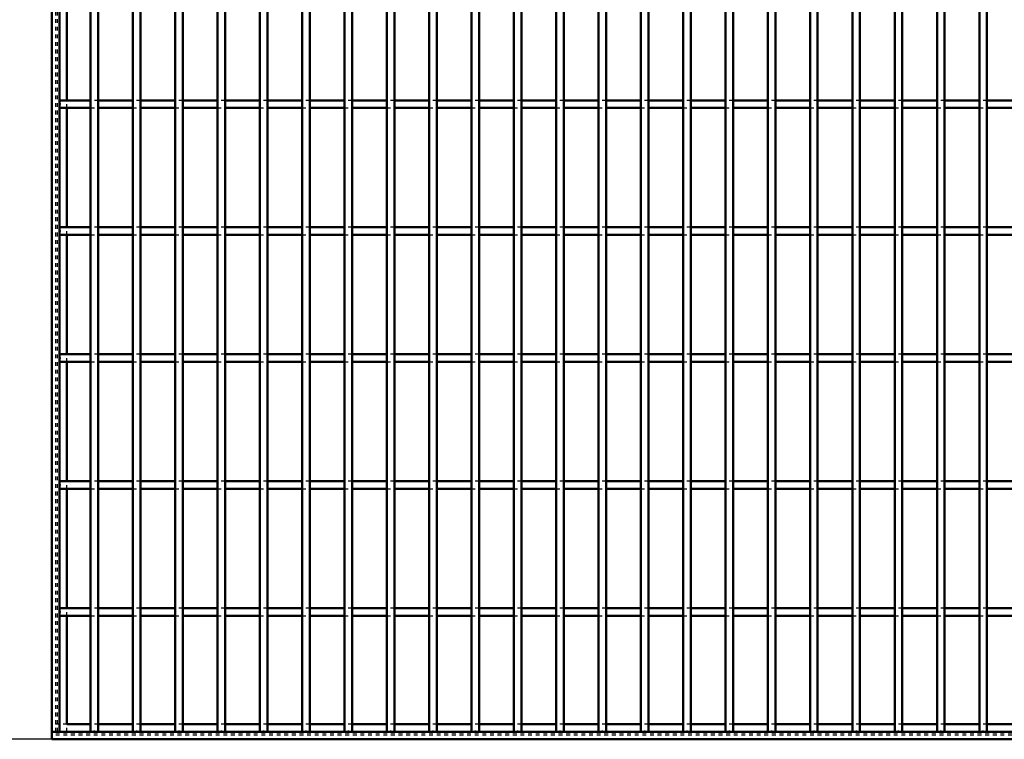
# Model space of a CAD drawing. Header units: millimetres. Extents: x -596 to 511, y -500 to 878.
# Tile 2 of 16: x -258 to 0, y -500 to -311. Entities that reach past the tile are written whole.
import ezdxf

# ---------------------------------------------------------------- set-up
doc = ezdxf.new("R2010")
doc.units = ezdxf.units.MM
doc.linetypes.add('Dashed', pattern=[2, 1, -1])
for name, color, linetype, lineweight in [('2d ConnectionPoints', 7, 'Continuous', 50), ('AM_0', 7, 'Continuous', 50), ('AM_5', 3, 'Continuous', 25), ('AM_9', 6, 'Dashed', 25)]:
    doc.layers.add(name, color=color, linetype=linetype, lineweight=lineweight)
doc.dimstyles.new('ISO-25', dxfattribs={"dimtxt": 2.5, "dimasz": 2.5, "dimexe": 1.25, "dimexo": 0.625, "dimtad": 1, "dimtxsty": 'Standard', "dimcen": 2.5, "dimadec": 0, "dimazin": 0, "dimtfac": 1, "dimtmove": 0, "dimatfit": 3, "dimfxl": 1, "dimarcsym": 0})

# ---------------------------------------------------------------- blocks, each defined once
blk = doc.blocks.new('2_r4f8skifwrhk0jpw0d49wb6tq________0_in_LPP230331121150010003500_4')
at = {"layer": 'AM_0'}
for p, q in [((-239.865, -496.05), (-246.05, -496.05)), ((-228.755, -496.05), (-237.865, -496.05)), ((-217.645, -496.05), (-226.755, -496.05)), ((-206.535, -496.05), (-215.645, -496.05)), ((-195.425, -496.05), (-204.535, -496.05)), ((-184.315, -496.05), (-193.425, -496.05)), ((-173.205, -496.05), (-182.315, -496.05)), ((-162.095, -496.05), (-171.205, -496.05)), ((-150.985, -496.05), (-160.095, -496.05)), ((-139.875, -496.05), (-148.985, -496.05)), ((-128.765, -496.05), (-137.875, -496.05)), ((-117.655, -496.05), (-126.765, -496.05)), ((-106.545, -496.05), (-115.655, -496.05)), ((-95.435, -496.05), (-104.545, -496.05)), ((-84.325, -496.05), (-93.435, -496.05)), ((-73.215, -496.05), (-82.325, -496.05)), ((-62.105, -496.05), (-71.215, -496.05)), ((-50.995, -496.05), (-60.105, -496.05)), ((-39.885, -496.05), (-48.995, -496.05)), ((-28.775, -496.05), (-37.885, -496.05)), ((-17.665, -496.05), (-26.775, -496.05)), ((-6.555, -496.05), (-15.665, -496.05)), ((4.555, -496.05), (-4.555, -496.05)), ((250, -498), (-250, -498)), ((-250, -498), (-250, -500)), ((250, -500), (-250, -500))]:
    blk.add_line(p, q, dxfattribs=at)
at = {"layer": 'AM_9'}
for p, q in [((-246.05, -496.05), (-250, -496.05)), ((-237.865, -496.05), (-239.865, -496.05)), ((-226.755, -496.05), (-228.755, -496.05)), ((-215.645, -496.05), (-217.645, -496.05)), ((-204.535, -496.05), (-206.535, -496.05)), ((-193.425, -496.05), (-195.425, -496.05)), ((-182.315, -496.05), (-184.315, -496.05)), ((-171.205, -496.05), (-173.205, -496.05)), ((-160.095, -496.05), (-162.095, -496.05)), ((-148.985, -496.05), (-150.985, -496.05)), ((-137.875, -496.05), (-139.875, -496.05)), ((-126.765, -496.05), (-128.765, -496.05)), ((-115.655, -496.05), (-117.655, -496.05)), ((-104.545, -496.05), (-106.545, -496.05)), ((-93.435, -496.05), (-95.435, -496.05)), ((-82.325, -496.05), (-84.325, -496.05)), ((-71.215, -496.05), (-73.215, -496.05)), ((-60.105, -496.05), (-62.105, -496.05)), ((-48.995, -496.05), (-50.995, -496.05)), ((-37.885, -496.05), (-39.885, -496.05)), ((-26.775, -496.05), (-28.775, -496.05)), ((-15.665, -496.05), (-17.665, -496.05)), ((-4.555, -496.05), (-6.555, -496.05)), ((250, -498.4), (-250, -498.4)), ((250, -498.922), (-250, -498.922))]:
    blk.add_line(p, q, dxfattribs=at)
blk = doc.blocks.new('3_5wj765ctnoqfy5olc9zyqd2vb________0_in_LPP230331121150010003500_4')
at = {"layer": 'AM_0'}
for p, q in [((-239.865, -498), (-239.865, 498)), ((-237.865, -498), (-237.865, 498)), ((-237.865, -498), (-239.865, -498))]:
    blk.add_line(p, q, dxfattribs=at)
blk = doc.blocks.new('4_fjckjfapr50hag8216vze4yns________0_in_LPP230331121150010003500_4')
at = {"layer": 'AM_0'}
for p, q in [((-228.755, -498), (-228.755, 498)), ((-226.755, -498), (-226.755, 498)), ((-226.755, -498), (-228.755, -498))]:
    blk.add_line(p, q, dxfattribs=at)
blk = doc.blocks.new('5_6dno7sze2pza0o5hhh5t9ottk________0_in_LPP230331121150010003500_4')
at = {"layer": 'AM_0'}
for p, q in [((-217.645, -498), (-217.645, 498)), ((-215.645, -498), (-215.645, 498)), ((-215.645, -498), (-217.645, -498))]:
    blk.add_line(p, q, dxfattribs=at)
blk = doc.blocks.new('6_z3afd86jn3ji7ebr65m9l716l________0_in_LPP230331121150010003500_4')
at = {"layer": 'AM_0'}
for p, q in [((-206.535, -498), (-206.535, 498)), ((-204.535, -498), (-204.535, 498)), ((-204.535, -498), (-206.535, -498))]:
    blk.add_line(p, q, dxfattribs=at)
blk = doc.blocks.new('7_mr7r1c4ttnz27mgik3b06e8em________0_in_LPP230331121150010003500_4')
at = {"layer": 'AM_0'}
for p, q in [((-195.425, -498), (-195.425, 498)), ((-193.425, -498), (-193.425, 498)), ((-193.425, -498), (-195.425, -498))]:
    blk.add_line(p, q, dxfattribs=at)
blk = doc.blocks.new('8_gpql7hk91n3l1vo2qwrdxhl3f________0_in_LPP230331121150010003500_4')
at = {"layer": 'AM_0'}
for p, q in [((-184.315, -498), (-184.315, 498)), ((-182.315, -498), (-182.315, 498)), ((-182.315, -498), (-184.315, -498))]:
    blk.add_line(p, q, dxfattribs=at)
blk = doc.blocks.new('9_wdb71u1hcs8eugavzxc92xbvr________0_in_LPP230331121150010003500_4')
at = {"layer": 'AM_0'}
for p, q in [((-173.205, -498), (-173.205, 498)), ((-171.205, -498), (-171.205, 498)), ((-171.205, -498), (-173.205, -498))]:
    blk.add_line(p, q, dxfattribs=at)
blk = doc.blocks.new('10_wf2u9ctumj4b374rtz0mxvhdk________0_in_LPP230331121150010003500_4')
at = {"layer": 'AM_0'}
for p, q in [((-162.095, -498), (-162.095, 498)), ((-160.095, -498), (-160.095, 498)), ((-160.095, -498), (-162.095, -498))]:
    blk.add_line(p, q, dxfattribs=at)
blk = doc.blocks.new('11_trxrsbyxdw5yr09fco47dg79i________0_in_LPP230331121150010003500_4')
at = {"layer": 'AM_0'}
for p, q in [((-150.985, -498), (-150.985, 498)), ((-148.985, -498), (-148.985, 498)), ((-148.985, -498), (-150.985, -498))]:
    blk.add_line(p, q, dxfattribs=at)
blk = doc.blocks.new('12_3tvptd6xil7a7t5umgje7it0e________0_in_LPP230331121150010003500_4')
at = {"layer": 'AM_0'}
for p, q in [((-139.875, -498), (-139.875, 498)), ((-137.875, -498), (-137.875, 498)), ((-137.875, -498), (-139.875, -498))]:
    blk.add_line(p, q, dxfattribs=at)
blk = doc.blocks.new('13_fszjmun2dgxx9masp724u5ywc________0_in_LPP230331121150010003500_4')
at = {"layer": 'AM_0'}
for p, q in [((-128.765, -498), (-128.765, 498)), ((-126.765, -498), (-126.765, 498)), ((-126.765, -498), (-128.765, -498))]:
    blk.add_line(p, q, dxfattribs=at)
blk = doc.blocks.new('14_xod1q6459t1qoob74trn5825e________0_in_LPP230331121150010003500_4')
at = {"layer": 'AM_0'}
for p, q in [((-117.655, -498), (-117.655, 498)), ((-115.655, -498), (-115.655, 498)), ((-115.655, -498), (-117.655, -498))]:
    blk.add_line(p, q, dxfattribs=at)
blk = doc.blocks.new('15_58etfin6u5ola9kvst5j2z15h________0_in_LPP230331121150010003500_4')
at = {"layer": 'AM_0'}
for p, q in [((-106.545, -498), (-106.545, 498)), ((-104.545, -498), (-104.545, 498)), ((-104.545, -498), (-106.545, -498))]:
    blk.add_line(p, q, dxfattribs=at)
blk = doc.blocks.new('16_p1k8qiv7o5ml83zmsllel7squ________0_in_LPP230331121150010003500_4')
at = {"layer": 'AM_0'}
for p, q in [((-95.435, -498), (-95.435, 498)), ((-93.435, -498), (-93.435, 498)), ((-93.435, -498), (-95.435, -498))]:
    blk.add_line(p, q, dxfattribs=at)
blk = doc.blocks.new('17_86oqwc7wmakiop0bte16fvhpf________0_in_LPP230331121150010003500_4')
at = {"layer": 'AM_0'}
for p, q in [((-84.325, -498), (-84.325, 498)), ((-82.325, -498), (-82.325, 498)), ((-82.325, -498), (-84.325, -498))]:
    blk.add_line(p, q, dxfattribs=at)
blk = doc.blocks.new('18_b4unu7f7128lar2zfgdx7z4mb________0_in_LPP230331121150010003500_4')
at = {"layer": 'AM_0'}
for p, q in [((-73.215, -498), (-73.215, 498)), ((-71.215, -498), (-71.215, 498)), ((-71.215, -498), (-73.215, -498))]:
    blk.add_line(p, q, dxfattribs=at)
blk = doc.blocks.new('19_0xgi1cms3j0yc2gnuvqwb9qmb________0_in_LPP230331121150010003500_4')
at = {"layer": 'AM_0'}
for p, q in [((-62.105, -498), (-62.105, 498)), ((-60.105, -498), (-60.105, 498)), ((-60.105, -498), (-62.105, -498))]:
    blk.add_line(p, q, dxfattribs=at)
blk = doc.blocks.new('20_ccxb5ao1ee83brw3lstc1hwuh________0_in_LPP230331121150010003500_4')
at = {"layer": 'AM_0'}
for p, q in [((-50.995, -498), (-50.995, 498)), ((-48.995, -498), (-48.995, 498)), ((-48.995, -498), (-50.995, -498))]:
    blk.add_line(p, q, dxfattribs=at)
blk = doc.blocks.new('21_g56phew3ceqkevl6o8wxrmpqh________0_in_LPP230331121150010003500_4')
at = {"layer": 'AM_0'}
for p, q in [((-39.885, -498), (-39.885, 498)), ((-37.885, -498), (-37.885, 498)), ((-37.885, -498), (-39.885, -498))]:
    blk.add_line(p, q, dxfattribs=at)
blk = doc.blocks.new('22_3n8arab71qg167p9pubw01z3k________0_in_LPP230331121150010003500_4')
at = {"layer": 'AM_0'}
for p, q in [((-28.775, -498), (-28.775, 498)), ((-26.775, -498), (-26.775, 498)), ((-26.775, -498), (-28.775, -498))]:
    blk.add_line(p, q, dxfattribs=at)
blk = doc.blocks.new('23_ql5th79t34bjoryg4e19ly8si________0_in_LPP230331121150010003500_4')
at = {"layer": 'AM_0'}
for p, q in [((-17.665, -498), (-17.665, 498)), ((-15.665, -498), (-15.665, 498)), ((-15.665, -498), (-17.665, -498))]:
    blk.add_line(p, q, dxfattribs=at)
blk = doc.blocks.new('24_b6missorlfkjxct9hbtf2xj2v________0_in_LPP230331121150010003500_4')
at = {"layer": 'AM_0'}
for p, q in [((-6.555, -498), (-6.555, 498)), ((-4.555, -498), (-4.555, 498)), ((-4.555, -498), (-6.555, -498))]:
    blk.add_line(p, q, dxfattribs=at)
blk = doc.blocks.new('48_g8j0if93io4597a5wxtf3ohfm________0_in_LPP230331121150010003500_4')
at = {"layer": 'AM_0'}
for p, q in [((-239.865, -465.62), (-248, -465.62)), ((-248, -465.62), (-248, -467.62)), ((-239.865, -467.62), (-248, -467.62)), ((-239.865, -465.62), (-239.865, -467.62)), ((-237.865, -467.62), (-237.865, -465.62)), ((-228.755, -465.62), (-237.865, -465.62)), ((-228.755, -467.62), (-237.865, -467.62)), ((-228.755, -465.62), (-228.755, -467.62)), ((-226.755, -467.62), (-226.755, -465.62)), ((-217.645, -465.62), (-226.755, -465.62)), ((-217.645, -467.62), (-226.755, -467.62)), ((-217.645, -465.62), (-217.645, -467.62)), ((-206.535, -465.62), (-215.645, -465.62)), ((-215.645, -467.62), (-215.645, -465.62)), ((-206.535, -467.62), (-215.645, -467.62)), ((-206.535, -465.62), (-206.535, -467.62)), ((-204.535, -467.62), (-204.535, -465.62)), ((-195.425, -465.62), (-204.535, -465.62)), ((-195.425, -467.62), (-204.535, -467.62)), ((-195.425, -465.62), (-195.425, -467.62)), ((-184.315, -465.62), (-193.425, -465.62)), ((-193.425, -467.62), (-193.425, -465.62)), ((-184.315, -467.62), (-193.425, -467.62)), ((-184.315, -465.62), (-184.315, -467.62)), ((-182.315, -467.62), (-182.315, -465.62)), ((-173.205, -465.62), (-182.315, -465.62)), ((-173.205, -467.62), (-182.315, -467.62)), ((-173.205, -465.62), (-173.205, -467.62)), ((-162.095, -465.62), (-171.205, -465.62)), ((-171.205, -467.62), (-171.205, -465.62)), ((-162.095, -467.62), (-171.205, -467.62)), ((-162.095, -465.62), (-162.095, -467.62)), ((-160.095, -467.62), (-160.095, -465.62)), ((-150.985, -465.62), (-160.095, -465.62)), ((-150.985, -467.62), (-160.095, -467.62)), ((-150.985, -465.62), (-150.985, -467.62)), ((-139.875, -465.62), (-148.985, -465.62)), ((-148.985, -467.62), (-148.985, -465.62)), ((-139.875, -467.62), (-148.985, -467.62)), ((-139.875, -465.62), (-139.875, -467.62)), ((-137.875, -467.62), (-137.875, -465.62)), ((-128.765, -465.62), (-137.875, -465.62)), ((-128.765, -467.62), (-137.875, -467.62)), ((-128.765, -465.62), (-128.765, -467.62)), ((-117.655, -465.62), (-126.765, -465.62)), ((-126.765, -467.62), (-126.765, -465.62)), ((-117.655, -467.62), (-126.765, -467.62)), ((-117.655, -465.62), (-117.655, -467.62)), ((-115.655, -467.62), (-115.655, -465.62)), ((-106.545, -465.62), (-115.655, -465.62)), ((-106.545, -467.62), (-115.655, -467.62)), ((-106.545, -465.62), (-106.545, -467.62)), ((-95.435, -465.62), (-104.545, -465.62)), ((-104.545, -467.62), (-104.545, -465.62)), ((-95.435, -467.62), (-104.545, -467.62)), ((-95.435, -465.62), (-95.435, -467.62)), ((-93.435, -467.62), (-93.435, -465.62)), ((-84.325, -465.62), (-93.435, -465.62)), ((-84.325, -467.62), (-93.435, -467.62)), ((-84.325, -465.62), (-84.325, -467.62)), ((-73.215, -465.62), (-82.325, -465.62)), ((-82.325, -467.62), (-82.325, -465.62)), ((-73.215, -467.62), (-82.325, -467.62)), ((-73.215, -465.62), (-73.215, -467.62)), ((-71.215, -467.62), (-71.215, -465.62)), ((-62.105, -465.62), (-71.215, -465.62)), ((-62.105, -467.62), (-71.215, -467.62)), ((-62.105, -465.62), (-62.105, -467.62)), ((-50.995, -465.62), (-60.105, -465.62)), ((-60.105, -467.62), (-60.105, -465.62)), ((-50.995, -467.62), (-60.105, -467.62)), ((-50.995, -465.62), (-50.995, -467.62)), ((-48.995, -467.62), (-48.995, -465.62)), ((-39.885, -465.62), (-48.995, -465.62)), ((-39.885, -467.62), (-48.995, -467.62)), ((-39.885, -465.62), (-39.885, -467.62)), ((-28.775, -465.62), (-37.885, -465.62)), ((-37.885, -467.62), (-37.885, -465.62)), ((-28.775, -467.62), (-37.885, -467.62)), ((-28.775, -465.62), (-28.775, -467.62)), ((-26.775, -467.62), (-26.775, -465.62)), ((-17.665, -465.62), (-26.775, -465.62)), ((-17.665, -467.62), (-26.775, -467.62)), ((-17.665, -465.62), (-17.665, -467.62)), ((-6.555, -465.62), (-15.665, -465.62)), ((-15.665, -467.62), (-15.665, -465.62)), ((-6.555, -467.62), (-15.665, -467.62)), ((-6.555, -465.62), (-6.555, -467.62)), ((-4.555, -467.62), (-4.555, -465.62)), ((4.555, -465.62), (-4.555, -465.62)), ((4.555, -467.62), (-4.555, -467.62))]:
    blk.add_line(p, q, dxfattribs=at)
at = {"layer": 'AM_9'}
for p, q in [((-237.865, -465.62), (-239.865, -465.62)), ((-239.865, -467.62), (-237.865, -467.62)), ((-226.755, -465.62), (-228.755, -465.62)), ((-228.755, -467.62), (-226.755, -467.62)), ((-215.645, -465.62), (-217.645, -465.62)), ((-217.645, -467.62), (-215.645, -467.62)), ((-204.535, -465.62), (-206.535, -465.62)), ((-206.535, -467.62), (-204.535, -467.62)), ((-193.425, -465.62), (-195.425, -465.62)), ((-195.425, -467.62), (-193.425, -467.62)), ((-182.315, -465.62), (-184.315, -465.62)), ((-184.315, -467.62), (-182.315, -467.62)), ((-171.205, -465.62), (-173.205, -465.62)), ((-173.205, -467.62), (-171.205, -467.62)), ((-160.095, -465.62), (-162.095, -465.62)), ((-162.095, -467.62), (-160.095, -467.62)), ((-148.985, -465.62), (-150.985, -465.62)), ((-150.985, -467.62), (-148.985, -467.62)), ((-137.875, -465.62), (-139.875, -465.62)), ((-139.875, -467.62), (-137.875, -467.62)), ((-126.765, -465.62), (-128.765, -465.62)), ((-128.765, -467.62), (-126.765, -467.62)), ((-115.655, -465.62), (-117.655, -465.62)), ((-117.655, -467.62), (-115.655, -467.62)), ((-104.545, -465.62), (-106.545, -465.62)), ((-106.545, -467.62), (-104.545, -467.62)), ((-93.435, -465.62), (-95.435, -465.62)), ((-95.435, -467.62), (-93.435, -467.62)), ((-82.325, -465.62), (-84.325, -465.62)), ((-84.325, -467.62), (-82.325, -467.62)), ((-71.215, -465.62), (-73.215, -465.62)), ((-73.215, -467.62), (-71.215, -467.62)), ((-60.105, -465.62), (-62.105, -465.62)), ((-62.105, -467.62), (-60.105, -467.62)), ((-48.995, -465.62), (-50.995, -465.62)), ((-50.995, -467.62), (-48.995, -467.62)), ((-37.885, -465.62), (-39.885, -465.62)), ((-39.885, -467.62), (-37.885, -467.62)), ((-26.775, -465.62), (-28.775, -465.62)), ((-28.775, -467.62), (-26.775, -467.62)), ((-15.665, -465.62), (-17.665, -465.62)), ((-17.665, -467.62), (-15.665, -467.62)), ((-4.555, -465.62), (-6.555, -465.62)), ((-6.555, -467.62), (-4.555, -467.62))]:
    blk.add_line(p, q, dxfattribs=at)
blk = doc.blocks.new('49_x7lcedgsp0udbbao3u0of883f________0_in_LPP230331121150010003500_4')
at = {"layer": 'AM_0'}
for p, q in [((-239.865, -432.29), (-248, -432.29)), ((-248, -432.29), (-248, -434.29)), ((-239.865, -432.29), (-239.865, -434.29)), ((-237.865, -434.29), (-237.865, -432.29)), ((-228.755, -432.29), (-237.865, -432.29)), ((-228.755, -432.29), (-228.755, -434.29)), ((-226.755, -434.29), (-226.755, -432.29)), ((-217.645, -432.29), (-226.755, -432.29)), ((-217.645, -432.29), (-217.645, -434.29)), ((-206.535, -432.29), (-215.645, -432.29)), ((-215.645, -434.29), (-215.645, -432.29)), ((-206.535, -432.29), (-206.535, -434.29)), ((-204.535, -434.29), (-204.535, -432.29)), ((-195.425, -432.29), (-204.535, -432.29)), ((-195.425, -432.29), (-195.425, -434.29)), ((-184.315, -432.29), (-193.425, -432.29)), ((-193.425, -434.29), (-193.425, -432.29)), ((-184.315, -432.29), (-184.315, -434.29)), ((-182.315, -434.29), (-182.315, -432.29)), ((-173.205, -432.29), (-182.315, -432.29)), ((-173.205, -432.29), (-173.205, -434.29)), ((-162.095, -432.29), (-171.205, -432.29)), ((-171.205, -434.29), (-171.205, -432.29)), ((-162.095, -432.29), (-162.095, -434.29)), ((-160.095, -434.29), (-160.095, -432.29)), ((-150.985, -432.29), (-160.095, -432.29)), ((-150.985, -432.29), (-150.985, -434.29)), ((-139.875, -432.29), (-148.985, -432.29)), ((-148.985, -434.29), (-148.985, -432.29)), ((-139.875, -432.29), (-139.875, -434.29)), ((-137.875, -434.29), (-137.875, -432.29)), ((-128.765, -432.29), (-137.875, -432.29)), ((-128.765, -432.29), (-128.765, -434.29)), ((-117.655, -432.29), (-126.765, -432.29)), ((-126.765, -434.29), (-126.765, -432.29)), ((-117.655, -432.29), (-117.655, -434.29)), ((-115.655, -434.29), (-115.655, -432.29)), ((-106.545, -432.29), (-115.655, -432.29)), ((-106.545, -432.29), (-106.545, -434.29)), ((-95.435, -432.29), (-104.545, -432.29)), ((-104.545, -434.29), (-104.545, -432.29)), ((-95.435, -432.29), (-95.435, -434.29)), ((-93.435, -434.29), (-93.435, -432.29)), ((-84.325, -432.29), (-93.435, -432.29)), ((-84.325, -432.29), (-84.325, -434.29)), ((-73.215, -432.29), (-82.325, -432.29)), ((-82.325, -434.29), (-82.325, -432.29)), ((-73.215, -432.29), (-73.215, -434.29)), ((-71.215, -434.29), (-71.215, -432.29)), ((-62.105, -432.29), (-71.215, -432.29)), ((-62.105, -432.29), (-62.105, -434.29)), ((-50.995, -432.29), (-60.105, -432.29)), ((-60.105, -434.29), (-60.105, -432.29)), ((-50.995, -432.29), (-50.995, -434.29)), ((-48.995, -434.29), (-48.995, -432.29)), ((-39.885, -432.29), (-48.995, -432.29)), ((-39.885, -432.29), (-39.885, -434.29)), ((-28.775, -432.29), (-37.885, -432.29)), ((-37.885, -434.29), (-37.885, -432.29)), ((-28.775, -432.29), (-28.775, -434.29)), ((-26.775, -434.29), (-26.775, -432.29)), ((-17.665, -432.29), (-26.775, -432.29)), ((-17.665, -432.29), (-17.665, -434.29)), ((-6.555, -432.29), (-15.665, -432.29)), ((-15.665, -434.29), (-15.665, -432.29)), ((-6.555, -432.29), (-6.555, -434.29)), ((-4.555, -434.29), (-4.555, -432.29)), ((4.555, -432.29), (-4.555, -432.29)), ((-239.865, -434.29), (-248, -434.29)), ((-228.755, -434.29), (-237.865, -434.29)), ((-217.645, -434.29), (-226.755, -434.29)), ((-206.535, -434.29), (-215.645, -434.29)), ((-195.425, -434.29), (-204.535, -434.29)), ((-184.315, -434.29), (-193.425, -434.29)), ((-173.205, -434.29), (-182.315, -434.29)), ((-162.095, -434.29), (-171.205, -434.29)), ((-150.985, -434.29), (-160.095, -434.29)), ((-139.875, -434.29), (-148.985, -434.29)), ((-128.765, -434.29), (-137.875, -434.29)), ((-117.655, -434.29), (-126.765, -434.29)), ((-106.545, -434.29), (-115.655, -434.29)), ((-95.435, -434.29), (-104.545, -434.29)), ((-84.325, -434.29), (-93.435, -434.29)), ((-73.215, -434.29), (-82.325, -434.29)), ((-62.105, -434.29), (-71.215, -434.29)), ((-50.995, -434.29), (-60.105, -434.29)), ((-39.885, -434.29), (-48.995, -434.29)), ((-28.775, -434.29), (-37.885, -434.29)), ((-17.665, -434.29), (-26.775, -434.29)), ((-6.555, -434.29), (-15.665, -434.29)), ((4.555, -434.29), (-4.555, -434.29))]:
    blk.add_line(p, q, dxfattribs=at)
at = {"layer": 'AM_9'}
for p, q in [((-237.865, -432.29), (-239.865, -432.29)), ((-226.755, -432.29), (-228.755, -432.29)), ((-215.645, -432.29), (-217.645, -432.29)), ((-204.535, -432.29), (-206.535, -432.29)), ((-193.425, -432.29), (-195.425, -432.29)), ((-182.315, -432.29), (-184.315, -432.29)), ((-171.205, -432.29), (-173.205, -432.29)), ((-160.095, -432.29), (-162.095, -432.29)), ((-148.985, -432.29), (-150.985, -432.29)), ((-137.875, -432.29), (-139.875, -432.29)), ((-126.765, -432.29), (-128.765, -432.29)), ((-115.655, -432.29), (-117.655, -432.29)), ((-104.545, -432.29), (-106.545, -432.29)), ((-93.435, -432.29), (-95.435, -432.29)), ((-82.325, -432.29), (-84.325, -432.29)), ((-71.215, -432.29), (-73.215, -432.29)), ((-60.105, -432.29), (-62.105, -432.29)), ((-48.995, -432.29), (-50.995, -432.29)), ((-37.885, -432.29), (-39.885, -432.29)), ((-26.775, -432.29), (-28.775, -432.29)), ((-15.665, -432.29), (-17.665, -432.29)), ((-4.555, -432.29), (-6.555, -432.29)), ((-239.865, -434.29), (-237.865, -434.29)), ((-228.755, -434.29), (-226.755, -434.29)), ((-217.645, -434.29), (-215.645, -434.29)), ((-206.535, -434.29), (-204.535, -434.29)), ((-195.425, -434.29), (-193.425, -434.29)), ((-184.315, -434.29), (-182.315, -434.29)), ((-173.205, -434.29), (-171.205, -434.29)), ((-162.095, -434.29), (-160.095, -434.29)), ((-150.985, -434.29), (-148.985, -434.29)), ((-139.875, -434.29), (-137.875, -434.29)), ((-128.765, -434.29), (-126.765, -434.29)), ((-117.655, -434.29), (-115.655, -434.29)), ((-106.545, -434.29), (-104.545, -434.29)), ((-95.435, -434.29), (-93.435, -434.29)), ((-84.325, -434.29), (-82.325, -434.29)), ((-73.215, -434.29), (-71.215, -434.29)), ((-62.105, -434.29), (-60.105, -434.29)), ((-50.995, -434.29), (-48.995, -434.29)), ((-39.885, -434.29), (-37.885, -434.29)), ((-28.775, -434.29), (-26.775, -434.29)), ((-17.665, -434.29), (-15.665, -434.29)), ((-6.555, -434.29), (-4.555, -434.29))]:
    blk.add_line(p, q, dxfattribs=at)
blk = doc.blocks.new('50_1krzkhcap3uocg6h93yo5xm5b________0_in_LPP230331121150010003500_4')
at = {"layer": 'AM_0'}
for p, q in [((-239.865, -398.96), (-248, -398.96)), ((-248, -398.96), (-248, -400.96)), ((-239.865, -398.96), (-239.865, -400.96)), ((-237.865, -400.96), (-237.865, -398.96)), ((-228.755, -398.96), (-237.865, -398.96)), ((-228.755, -398.96), (-228.755, -400.96)), ((-226.755, -400.96), (-226.755, -398.96)), ((-217.645, -398.96), (-226.755, -398.96)), ((-217.645, -398.96), (-217.645, -400.96)), ((-206.535, -398.96), (-215.645, -398.96)), ((-215.645, -400.96), (-215.645, -398.96)), ((-206.535, -398.96), (-206.535, -400.96)), ((-204.535, -400.96), (-204.535, -398.96)), ((-195.425, -398.96), (-204.535, -398.96)), ((-195.425, -398.96), (-195.425, -400.96)), ((-184.315, -398.96), (-193.425, -398.96)), ((-193.425, -400.96), (-193.425, -398.96)), ((-184.315, -398.96), (-184.315, -400.96)), ((-182.315, -400.96), (-182.315, -398.96)), ((-173.205, -398.96), (-182.315, -398.96)), ((-173.205, -398.96), (-173.205, -400.96)), ((-162.095, -398.96), (-171.205, -398.96)), ((-171.205, -400.96), (-171.205, -398.96)), ((-162.095, -398.96), (-162.095, -400.96)), ((-160.095, -400.96), (-160.095, -398.96)), ((-150.985, -398.96), (-160.095, -398.96)), ((-150.985, -398.96), (-150.985, -400.96)), ((-139.875, -398.96), (-148.985, -398.96)), ((-148.985, -400.96), (-148.985, -398.96)), ((-139.875, -398.96), (-139.875, -400.96)), ((-137.875, -400.96), (-137.875, -398.96)), ((-128.765, -398.96), (-137.875, -398.96)), ((-128.765, -398.96), (-128.765, -400.96)), ((-117.655, -398.96), (-126.765, -398.96)), ((-126.765, -400.96), (-126.765, -398.96)), ((-117.655, -398.96), (-117.655, -400.96)), ((-115.655, -400.96), (-115.655, -398.96)), ((-106.545, -398.96), (-115.655, -398.96)), ((-106.545, -398.96), (-106.545, -400.96)), ((-95.435, -398.96), (-104.545, -398.96)), ((-104.545, -400.96), (-104.545, -398.96)), ((-95.435, -398.96), (-95.435, -400.96)), ((-93.435, -400.96), (-93.435, -398.96)), ((-84.325, -398.96), (-93.435, -398.96)), ((-84.325, -398.96), (-84.325, -400.96)), ((-73.215, -398.96), (-82.325, -398.96)), ((-82.325, -400.96), (-82.325, -398.96)), ((-73.215, -398.96), (-73.215, -400.96)), ((-71.215, -400.96), (-71.215, -398.96)), ((-62.105, -398.96), (-71.215, -398.96)), ((-62.105, -398.96), (-62.105, -400.96)), ((-50.995, -398.96), (-60.105, -398.96)), ((-60.105, -400.96), (-60.105, -398.96)), ((-50.995, -398.96), (-50.995, -400.96)), ((-48.995, -400.96), (-48.995, -398.96)), ((-39.885, -398.96), (-48.995, -398.96)), ((-39.885, -398.96), (-39.885, -400.96)), ((-28.775, -398.96), (-37.885, -398.96)), ((-37.885, -400.96), (-37.885, -398.96)), ((-28.775, -398.96), (-28.775, -400.96)), ((-26.775, -400.96), (-26.775, -398.96)), ((-17.665, -398.96), (-26.775, -398.96)), ((-17.665, -398.96), (-17.665, -400.96)), ((-6.555, -398.96), (-15.665, -398.96)), ((-15.665, -400.96), (-15.665, -398.96)), ((-6.555, -398.96), (-6.555, -400.96)), ((-4.555, -400.96), (-4.555, -398.96)), ((4.555, -398.96), (-4.555, -398.96)), ((-239.865, -400.96), (-248, -400.96)), ((-228.755, -400.96), (-237.865, -400.96)), ((-217.645, -400.96), (-226.755, -400.96)), ((-206.535, -400.96), (-215.645, -400.96)), ((-195.425, -400.96), (-204.535, -400.96)), ((-184.315, -400.96), (-193.425, -400.96)), ((-173.205, -400.96), (-182.315, -400.96)), ((-162.095, -400.96), (-171.205, -400.96)), ((-150.985, -400.96), (-160.095, -400.96)), ((-139.875, -400.96), (-148.985, -400.96)), ((-128.765, -400.96), (-137.875, -400.96)), ((-117.655, -400.96), (-126.765, -400.96)), ((-106.545, -400.96), (-115.655, -400.96)), ((-95.435, -400.96), (-104.545, -400.96)), ((-84.325, -400.96), (-93.435, -400.96)), ((-73.215, -400.96), (-82.325, -400.96)), ((-62.105, -400.96), (-71.215, -400.96)), ((-50.995, -400.96), (-60.105, -400.96)), ((-39.885, -400.96), (-48.995, -400.96)), ((-28.775, -400.96), (-37.885, -400.96)), ((-17.665, -400.96), (-26.775, -400.96)), ((-6.555, -400.96), (-15.665, -400.96)), ((4.555, -400.96), (-4.555, -400.96))]:
    blk.add_line(p, q, dxfattribs=at)
at = {"layer": 'AM_9'}
for p, q in [((-237.865, -398.96), (-239.865, -398.96)), ((-226.755, -398.96), (-228.755, -398.96)), ((-215.645, -398.96), (-217.645, -398.96)), ((-204.535, -398.96), (-206.535, -398.96)), ((-193.425, -398.96), (-195.425, -398.96)), ((-182.315, -398.96), (-184.315, -398.96)), ((-171.205, -398.96), (-173.205, -398.96)), ((-160.095, -398.96), (-162.095, -398.96)), ((-148.985, -398.96), (-150.985, -398.96)), ((-137.875, -398.96), (-139.875, -398.96)), ((-126.765, -398.96), (-128.765, -398.96)), ((-115.655, -398.96), (-117.655, -398.96)), ((-104.545, -398.96), (-106.545, -398.96)), ((-93.435, -398.96), (-95.435, -398.96)), ((-82.325, -398.96), (-84.325, -398.96)), ((-71.215, -398.96), (-73.215, -398.96)), ((-60.105, -398.96), (-62.105, -398.96)), ((-48.995, -398.96), (-50.995, -398.96)), ((-37.885, -398.96), (-39.885, -398.96)), ((-26.775, -398.96), (-28.775, -398.96)), ((-15.665, -398.96), (-17.665, -398.96)), ((-4.555, -398.96), (-6.555, -398.96)), ((-239.865, -400.96), (-237.865, -400.96)), ((-228.755, -400.96), (-226.755, -400.96)), ((-217.645, -400.96), (-215.645, -400.96)), ((-206.535, -400.96), (-204.535, -400.96)), ((-195.425, -400.96), (-193.425, -400.96)), ((-184.315, -400.96), (-182.315, -400.96)), ((-173.205, -400.96), (-171.205, -400.96)), ((-162.095, -400.96), (-160.095, -400.96)), ((-150.985, -400.96), (-148.985, -400.96)), ((-139.875, -400.96), (-137.875, -400.96)), ((-128.765, -400.96), (-126.765, -400.96)), ((-117.655, -400.96), (-115.655, -400.96)), ((-106.545, -400.96), (-104.545, -400.96)), ((-95.435, -400.96), (-93.435, -400.96)), ((-84.325, -400.96), (-82.325, -400.96)), ((-73.215, -400.96), (-71.215, -400.96)), ((-62.105, -400.96), (-60.105, -400.96)), ((-50.995, -400.96), (-48.995, -400.96)), ((-39.885, -400.96), (-37.885, -400.96)), ((-28.775, -400.96), (-26.775, -400.96)), ((-17.665, -400.96), (-15.665, -400.96)), ((-6.555, -400.96), (-4.555, -400.96))]:
    blk.add_line(p, q, dxfattribs=at)
blk = doc.blocks.new('51_b0kumwxlcx2g5u1ba4doos71x________0_in_LPP230331121150010003500_4')
at = {"layer": 'AM_0'}
for p, q in [((-239.865, -365.63), (-248, -365.63)), ((-248, -365.63), (-248, -367.63)), ((-239.865, -365.63), (-239.865, -367.63)), ((-237.865, -367.63), (-237.865, -365.63)), ((-228.755, -365.63), (-237.865, -365.63)), ((-228.755, -365.63), (-228.755, -367.63)), ((-226.755, -367.63), (-226.755, -365.63)), ((-217.645, -365.63), (-226.755, -365.63)), ((-217.645, -365.63), (-217.645, -367.63)), ((-206.535, -365.63), (-215.645, -365.63)), ((-215.645, -367.63), (-215.645, -365.63)), ((-206.535, -365.63), (-206.535, -367.63)), ((-204.535, -367.63), (-204.535, -365.63)), ((-195.425, -365.63), (-204.535, -365.63)), ((-195.425, -365.63), (-195.425, -367.63)), ((-184.315, -365.63), (-193.425, -365.63)), ((-193.425, -367.63), (-193.425, -365.63)), ((-184.315, -365.63), (-184.315, -367.63)), ((-182.315, -367.63), (-182.315, -365.63)), ((-173.205, -365.63), (-182.315, -365.63)), ((-173.205, -365.63), (-173.205, -367.63)), ((-162.095, -365.63), (-171.205, -365.63)), ((-171.205, -367.63), (-171.205, -365.63)), ((-162.095, -365.63), (-162.095, -367.63)), ((-160.095, -367.63), (-160.095, -365.63)), ((-150.985, -365.63), (-160.095, -365.63)), ((-150.985, -365.63), (-150.985, -367.63)), ((-139.875, -365.63), (-148.985, -365.63)), ((-148.985, -367.63), (-148.985, -365.63)), ((-139.875, -365.63), (-139.875, -367.63)), ((-137.875, -367.63), (-137.875, -365.63)), ((-128.765, -365.63), (-137.875, -365.63)), ((-128.765, -365.63), (-128.765, -367.63)), ((-117.655, -365.63), (-126.765, -365.63)), ((-126.765, -367.63), (-126.765, -365.63)), ((-117.655, -365.63), (-117.655, -367.63)), ((-115.655, -367.63), (-115.655, -365.63)), ((-106.545, -365.63), (-115.655, -365.63)), ((-106.545, -365.63), (-106.545, -367.63)), ((-95.435, -365.63), (-104.545, -365.63)), ((-104.545, -367.63), (-104.545, -365.63)), ((-95.435, -365.63), (-95.435, -367.63)), ((-93.435, -367.63), (-93.435, -365.63)), ((-84.325, -365.63), (-93.435, -365.63)), ((-84.325, -365.63), (-84.325, -367.63)), ((-73.215, -365.63), (-82.325, -365.63)), ((-82.325, -367.63), (-82.325, -365.63)), ((-73.215, -365.63), (-73.215, -367.63)), ((-71.215, -367.63), (-71.215, -365.63)), ((-62.105, -365.63), (-71.215, -365.63)), ((-62.105, -365.63), (-62.105, -367.63)), ((-50.995, -365.63), (-60.105, -365.63)), ((-60.105, -367.63), (-60.105, -365.63)), ((-50.995, -365.63), (-50.995, -367.63)), ((-48.995, -367.63), (-48.995, -365.63)), ((-39.885, -365.63), (-48.995, -365.63)), ((-39.885, -365.63), (-39.885, -367.63)), ((-28.775, -365.63), (-37.885, -365.63)), ((-37.885, -367.63), (-37.885, -365.63)), ((-28.775, -365.63), (-28.775, -367.63)), ((-26.775, -367.63), (-26.775, -365.63)), ((-17.665, -365.63), (-26.775, -365.63)), ((-17.665, -365.63), (-17.665, -367.63)), ((-6.555, -365.63), (-15.665, -365.63)), ((-15.665, -367.63), (-15.665, -365.63)), ((-6.555, -365.63), (-6.555, -367.63)), ((-4.555, -367.63), (-4.555, -365.63)), ((4.555, -365.63), (-4.555, -365.63)), ((-239.865, -367.63), (-248, -367.63)), ((-228.755, -367.63), (-237.865, -367.63)), ((-217.645, -367.63), (-226.755, -367.63)), ((-206.535, -367.63), (-215.645, -367.63)), ((-195.425, -367.63), (-204.535, -367.63)), ((-184.315, -367.63), (-193.425, -367.63)), ((-173.205, -367.63), (-182.315, -367.63)), ((-162.095, -367.63), (-171.205, -367.63)), ((-150.985, -367.63), (-160.095, -367.63)), ((-139.875, -367.63), (-148.985, -367.63)), ((-128.765, -367.63), (-137.875, -367.63)), ((-117.655, -367.63), (-126.765, -367.63)), ((-106.545, -367.63), (-115.655, -367.63)), ((-95.435, -367.63), (-104.545, -367.63)), ((-84.325, -367.63), (-93.435, -367.63)), ((-73.215, -367.63), (-82.325, -367.63)), ((-62.105, -367.63), (-71.215, -367.63)), ((-50.995, -367.63), (-60.105, -367.63)), ((-39.885, -367.63), (-48.995, -367.63)), ((-28.775, -367.63), (-37.885, -367.63)), ((-17.665, -367.63), (-26.775, -367.63)), ((-6.555, -367.63), (-15.665, -367.63)), ((4.555, -367.63), (-4.555, -367.63))]:
    blk.add_line(p, q, dxfattribs=at)
at = {"layer": 'AM_9'}
for p, q in [((-237.865, -365.63), (-239.865, -365.63)), ((-226.755, -365.63), (-228.755, -365.63)), ((-215.645, -365.63), (-217.645, -365.63)), ((-204.535, -365.63), (-206.535, -365.63)), ((-193.425, -365.63), (-195.425, -365.63)), ((-182.315, -365.63), (-184.315, -365.63)), ((-171.205, -365.63), (-173.205, -365.63)), ((-160.095, -365.63), (-162.095, -365.63)), ((-148.985, -365.63), (-150.985, -365.63)), ((-137.875, -365.63), (-139.875, -365.63)), ((-126.765, -365.63), (-128.765, -365.63)), ((-115.655, -365.63), (-117.655, -365.63)), ((-104.545, -365.63), (-106.545, -365.63)), ((-93.435, -365.63), (-95.435, -365.63)), ((-82.325, -365.63), (-84.325, -365.63)), ((-71.215, -365.63), (-73.215, -365.63)), ((-60.105, -365.63), (-62.105, -365.63)), ((-48.995, -365.63), (-50.995, -365.63)), ((-37.885, -365.63), (-39.885, -365.63)), ((-26.775, -365.63), (-28.775, -365.63)), ((-15.665, -365.63), (-17.665, -365.63)), ((-4.555, -365.63), (-6.555, -365.63)), ((-239.865, -367.63), (-237.865, -367.63)), ((-228.755, -367.63), (-226.755, -367.63)), ((-217.645, -367.63), (-215.645, -367.63)), ((-206.535, -367.63), (-204.535, -367.63)), ((-195.425, -367.63), (-193.425, -367.63)), ((-184.315, -367.63), (-182.315, -367.63)), ((-173.205, -367.63), (-171.205, -367.63)), ((-162.095, -367.63), (-160.095, -367.63)), ((-150.985, -367.63), (-148.985, -367.63)), ((-139.875, -367.63), (-137.875, -367.63)), ((-128.765, -367.63), (-126.765, -367.63)), ((-117.655, -367.63), (-115.655, -367.63)), ((-106.545, -367.63), (-104.545, -367.63)), ((-95.435, -367.63), (-93.435, -367.63)), ((-84.325, -367.63), (-82.325, -367.63)), ((-73.215, -367.63), (-71.215, -367.63)), ((-62.105, -367.63), (-60.105, -367.63)), ((-50.995, -367.63), (-48.995, -367.63)), ((-39.885, -367.63), (-37.885, -367.63)), ((-28.775, -367.63), (-26.775, -367.63)), ((-17.665, -367.63), (-15.665, -367.63)), ((-6.555, -367.63), (-4.555, -367.63))]:
    blk.add_line(p, q, dxfattribs=at)
blk = doc.blocks.new('52_s6b8bgo1y2yl0szfc5bffaldt________0_in_LPP230331121150010003500_4')
at = {"layer": 'AM_0'}
for p, q in [((-239.865, -332.3), (-248, -332.3)), ((-248, -332.3), (-248, -334.3)), ((-239.865, -332.3), (-239.865, -334.3)), ((-237.865, -334.3), (-237.865, -332.3)), ((-228.755, -332.3), (-237.865, -332.3)), ((-228.755, -332.3), (-228.755, -334.3)), ((-226.755, -334.3), (-226.755, -332.3)), ((-217.645, -332.3), (-226.755, -332.3)), ((-217.645, -332.3), (-217.645, -334.3)), ((-206.535, -332.3), (-215.645, -332.3)), ((-215.645, -334.3), (-215.645, -332.3)), ((-206.535, -332.3), (-206.535, -334.3)), ((-204.535, -334.3), (-204.535, -332.3)), ((-195.425, -332.3), (-204.535, -332.3)), ((-195.425, -332.3), (-195.425, -334.3)), ((-184.315, -332.3), (-193.425, -332.3)), ((-193.425, -334.3), (-193.425, -332.3)), ((-184.315, -332.3), (-184.315, -334.3)), ((-182.315, -334.3), (-182.315, -332.3)), ((-173.205, -332.3), (-182.315, -332.3)), ((-173.205, -332.3), (-173.205, -334.3)), ((-162.095, -332.3), (-171.205, -332.3)), ((-171.205, -334.3), (-171.205, -332.3)), ((-162.095, -332.3), (-162.095, -334.3)), ((-160.095, -334.3), (-160.095, -332.3)), ((-150.985, -332.3), (-160.095, -332.3)), ((-150.985, -332.3), (-150.985, -334.3)), ((-139.875, -332.3), (-148.985, -332.3)), ((-148.985, -334.3), (-148.985, -332.3)), ((-139.875, -332.3), (-139.875, -334.3)), ((-137.875, -334.3), (-137.875, -332.3)), ((-128.765, -332.3), (-137.875, -332.3)), ((-128.765, -332.3), (-128.765, -334.3)), ((-117.655, -332.3), (-126.765, -332.3)), ((-126.765, -334.3), (-126.765, -332.3)), ((-117.655, -332.3), (-117.655, -334.3)), ((-115.655, -334.3), (-115.655, -332.3)), ((-106.545, -332.3), (-115.655, -332.3)), ((-106.545, -332.3), (-106.545, -334.3)), ((-95.435, -332.3), (-104.545, -332.3)), ((-104.545, -334.3), (-104.545, -332.3)), ((-95.435, -332.3), (-95.435, -334.3)), ((-93.435, -334.3), (-93.435, -332.3)), ((-84.325, -332.3), (-93.435, -332.3)), ((-84.325, -332.3), (-84.325, -334.3)), ((-73.215, -332.3), (-82.325, -332.3)), ((-82.325, -334.3), (-82.325, -332.3)), ((-73.215, -332.3), (-73.215, -334.3)), ((-71.215, -334.3), (-71.215, -332.3)), ((-62.105, -332.3), (-71.215, -332.3)), ((-62.105, -332.3), (-62.105, -334.3)), ((-50.995, -332.3), (-60.105, -332.3)), ((-60.105, -334.3), (-60.105, -332.3)), ((-50.995, -332.3), (-50.995, -334.3)), ((-48.995, -334.3), (-48.995, -332.3)), ((-39.885, -332.3), (-48.995, -332.3)), ((-39.885, -332.3), (-39.885, -334.3)), ((-28.775, -332.3), (-37.885, -332.3)), ((-37.885, -334.3), (-37.885, -332.3)), ((-28.775, -332.3), (-28.775, -334.3)), ((-26.775, -334.3), (-26.775, -332.3)), ((-17.665, -332.3), (-26.775, -332.3)), ((-17.665, -332.3), (-17.665, -334.3)), ((-6.555, -332.3), (-15.665, -332.3)), ((-15.665, -334.3), (-15.665, -332.3)), ((-6.555, -332.3), (-6.555, -334.3)), ((-4.555, -334.3), (-4.555, -332.3)), ((4.555, -332.3), (-4.555, -332.3)), ((-239.865, -334.3), (-248, -334.3)), ((-228.755, -334.3), (-237.865, -334.3)), ((-217.645, -334.3), (-226.755, -334.3)), ((-206.535, -334.3), (-215.645, -334.3)), ((-195.425, -334.3), (-204.535, -334.3)), ((-184.315, -334.3), (-193.425, -334.3)), ((-173.205, -334.3), (-182.315, -334.3)), ((-162.095, -334.3), (-171.205, -334.3)), ((-150.985, -334.3), (-160.095, -334.3)), ((-139.875, -334.3), (-148.985, -334.3)), ((-128.765, -334.3), (-137.875, -334.3)), ((-117.655, -334.3), (-126.765, -334.3)), ((-106.545, -334.3), (-115.655, -334.3)), ((-95.435, -334.3), (-104.545, -334.3)), ((-84.325, -334.3), (-93.435, -334.3)), ((-73.215, -334.3), (-82.325, -334.3)), ((-62.105, -334.3), (-71.215, -334.3)), ((-50.995, -334.3), (-60.105, -334.3)), ((-39.885, -334.3), (-48.995, -334.3)), ((-28.775, -334.3), (-37.885, -334.3)), ((-17.665, -334.3), (-26.775, -334.3)), ((-6.555, -334.3), (-15.665, -334.3)), ((4.555, -334.3), (-4.555, -334.3))]:
    blk.add_line(p, q, dxfattribs=at)
at = {"layer": 'AM_9'}
for p, q in [((-237.865, -332.3), (-239.865, -332.3)), ((-226.755, -332.3), (-228.755, -332.3)), ((-215.645, -332.3), (-217.645, -332.3)), ((-204.535, -332.3), (-206.535, -332.3)), ((-193.425, -332.3), (-195.425, -332.3)), ((-182.315, -332.3), (-184.315, -332.3)), ((-171.205, -332.3), (-173.205, -332.3)), ((-160.095, -332.3), (-162.095, -332.3)), ((-148.985, -332.3), (-150.985, -332.3)), ((-137.875, -332.3), (-139.875, -332.3)), ((-126.765, -332.3), (-128.765, -332.3)), ((-115.655, -332.3), (-117.655, -332.3)), ((-104.545, -332.3), (-106.545, -332.3)), ((-93.435, -332.3), (-95.435, -332.3)), ((-82.325, -332.3), (-84.325, -332.3)), ((-71.215, -332.3), (-73.215, -332.3)), ((-60.105, -332.3), (-62.105, -332.3)), ((-48.995, -332.3), (-50.995, -332.3)), ((-37.885, -332.3), (-39.885, -332.3)), ((-26.775, -332.3), (-28.775, -332.3)), ((-15.665, -332.3), (-17.665, -332.3)), ((-4.555, -332.3), (-6.555, -332.3)), ((-239.865, -334.3), (-237.865, -334.3)), ((-228.755, -334.3), (-226.755, -334.3)), ((-217.645, -334.3), (-215.645, -334.3)), ((-206.535, -334.3), (-204.535, -334.3)), ((-195.425, -334.3), (-193.425, -334.3)), ((-184.315, -334.3), (-182.315, -334.3)), ((-173.205, -334.3), (-171.205, -334.3)), ((-162.095, -334.3), (-160.095, -334.3)), ((-150.985, -334.3), (-148.985, -334.3)), ((-139.875, -334.3), (-137.875, -334.3)), ((-128.765, -334.3), (-126.765, -334.3)), ((-117.655, -334.3), (-115.655, -334.3)), ((-106.545, -334.3), (-104.545, -334.3)), ((-95.435, -334.3), (-93.435, -334.3)), ((-84.325, -334.3), (-82.325, -334.3)), ((-73.215, -334.3), (-71.215, -334.3)), ((-62.105, -334.3), (-60.105, -334.3)), ((-50.995, -334.3), (-48.995, -334.3)), ((-39.885, -334.3), (-37.885, -334.3)), ((-28.775, -334.3), (-26.775, -334.3)), ((-17.665, -334.3), (-15.665, -334.3)), ((-6.555, -334.3), (-4.555, -334.3))]:
    blk.add_line(p, q, dxfattribs=at)
blk = doc.blocks.new('77_4ucy2hhs381wb3s7edjo67urh________0_in_LPP230331121150010003500_4')
at = {"layer": 'AM_0'}
for p, q in [((-250, -498), (-250, 498)), ((-248, -498), (-248, 498)), ((-246.05, -332.3), (-246.05, -300.97)), ((-246.05, -365.63), (-246.05, -334.3)), ((-246.05, -398.96), (-246.05, -367.63)), ((-246.05, -432.29), (-246.05, -400.96)), ((-246.05, -465.62), (-246.05, -434.29)), ((-246.05, -496.05), (-246.05, -467.62)), ((-248, -498), (-250, -498))]:
    blk.add_line(p, q, dxfattribs=at)
at = {"layer": 'AM_9'}
for p, q in [((-248.99, -498), (-248.99, 498)), ((-248.55, -498), (-248.55, 498)), ((-246.05, -334.3), (-246.05, -332.3)), ((-246.05, -367.63), (-246.05, -365.63)), ((-246.05, -400.96), (-246.05, -398.96)), ((-246.05, -434.29), (-246.05, -432.29)), ((-246.05, -467.62), (-246.05, -465.62)), ((-246.05, -498), (-246.05, -496.05))]:
    blk.add_line(p, q, dxfattribs=at)
blk = doc.blocks.new('*D80')
at = {"layer": 'AM_5', "color": 0, "lineweight": -2}
for p, q in [((-250, 500), (-470, 500)), ((-470, 460), (-470, 208.94)), ((-470, -460), (-470, -208.94)), ((-250, -500), (-470, -500))]:
    blk.add_line(p, q, dxfattribs=at)
at = {"layer": 'AM_5', "color": 0}
for points in [[(-463.33, 460), (-476.67, 460), (-470, 500)], [(-476.67, -460), (-463.33, -460), (-470, -500)]]:
    blk.add_solid(points, dxfattribs=at)
at = {"layer": 'Defpoints', "color": 0}
for p in [(-250, 500), (-470, -500), (-250, -500)]:
    blk.add_point(p, dxfattribs=at)
at = {"layer": 'AM_5', "color": 0, "insert": (-470, 0), "char_height": 40, "attachment_point": 5, "rotation": 90}
blk.add_mtext('B = 1000 mm', dxfattribs=at)

msp = doc.modelspace()

# ---------------------------------------------------------------- linework, layer by layer
at = {"layer": '2d ConnectionPoints'}
for p in [(-248, -333.3), (-248, -333.3), (-248, -366.63), (-248, -366.63), (-248, -399.96), (-248, -399.96), (-248, -433.29), (-248, -433.29), (-248, -466.62), (-248, -466.62), (-238.865, -498), (-227.755, -498), (-216.645, -498), (-205.535, -498), (-194.425, -498), (-183.315, -498), (-172.205, -498), (-161.095, -498), (-149.985, -498), (-138.875, -498), (-127.765, -498), (-116.655, -498), (-105.545, -498), (-94.435, -498), (-83.325, -498), (-72.215, -498), (-61.105, -498), (-49.995, -498), (-38.885, -498), (-27.775, -498), (-16.665, -498), (-5.555, -498)]:
    msp.add_point(p, dxfattribs=at)

# ---------------------------------------------------------------- block references
for name in ['77_4ucy2hhs381wb3s7edjo67urh________0_in_LPP230331121150010003500_4', '3_5wj765ctnoqfy5olc9zyqd2vb________0_in_LPP230331121150010003500_4', '4_fjckjfapr50hag8216vze4yns________0_in_LPP230331121150010003500_4', '5_6dno7sze2pza0o5hhh5t9ottk________0_in_LPP230331121150010003500_4', '6_z3afd86jn3ji7ebr65m9l716l________0_in_LPP230331121150010003500_4', '7_mr7r1c4ttnz27mgik3b06e8em________0_in_LPP230331121150010003500_4', '8_gpql7hk91n3l1vo2qwrdxhl3f________0_in_LPP230331121150010003500_4', '9_wdb71u1hcs8eugavzxc92xbvr________0_in_LPP230331121150010003500_4', '10_wf2u9ctumj4b374rtz0mxvhdk________0_in_LPP230331121150010003500_4', '11_trxrsbyxdw5yr09fco47dg79i________0_in_LPP230331121150010003500_4', '12_3tvptd6xil7a7t5umgje7it0e________0_in_LPP230331121150010003500_4', '13_fszjmun2dgxx9masp724u5ywc________0_in_LPP230331121150010003500_4', '14_xod1q6459t1qoob74trn5825e________0_in_LPP230331121150010003500_4', '15_58etfin6u5ola9kvst5j2z15h________0_in_LPP230331121150010003500_4', '16_p1k8qiv7o5ml83zmsllel7squ________0_in_LPP230331121150010003500_4', '17_86oqwc7wmakiop0bte16fvhpf________0_in_LPP230331121150010003500_4', '18_b4unu7f7128lar2zfgdx7z4mb________0_in_LPP230331121150010003500_4', '19_0xgi1cms3j0yc2gnuvqwb9qmb________0_in_LPP230331121150010003500_4', '20_ccxb5ao1ee83brw3lstc1hwuh________0_in_LPP230331121150010003500_4', '21_g56phew3ceqkevl6o8wxrmpqh________0_in_LPP230331121150010003500_4', '22_3n8arab71qg167p9pubw01z3k________0_in_LPP230331121150010003500_4', '23_ql5th79t34bjoryg4e19ly8si________0_in_LPP230331121150010003500_4', '24_b6missorlfkjxct9hbtf2xj2v________0_in_LPP230331121150010003500_4', '52_s6b8bgo1y2yl0szfc5bffaldt________0_in_LPP230331121150010003500_4', '51_b0kumwxlcx2g5u1ba4doos71x________0_in_LPP230331121150010003500_4', '50_1krzkhcap3uocg6h93yo5xm5b________0_in_LPP230331121150010003500_4', '49_x7lcedgsp0udbbao3u0of883f________0_in_LPP230331121150010003500_4', '48_g8j0if93io4597a5wxtf3ohfm________0_in_LPP230331121150010003500_4', '2_r4f8skifwrhk0jpw0d49wb6tq________0_in_LPP230331121150010003500_4']:
    msp.add_blockref(name, (0, 0))

# ---------------------------------------------------------------- dimensions: what is measured, and where the dimension line sits
at = {"layer": 'AM_5'}
dim = msp.add_linear_dim(base=(-470, -500), p1=(-250, 500), p2=(-250, -500), angle=90, text='B = 1000 mm', dimstyle='ISO-25', override={"dimtxt": 40, "dimasz": 40, "dimexe": 0, "dimexo": 0, "dimgap": 12}, dxfattribs=at)
dim.commit()
dim.dimension.update_dxf_attribs({"geometry": '*D80', "text_midpoint": (-470, 0), "dimtype": 160, "text_rotation": 90})

doc.saveas('drawing.dxf')
